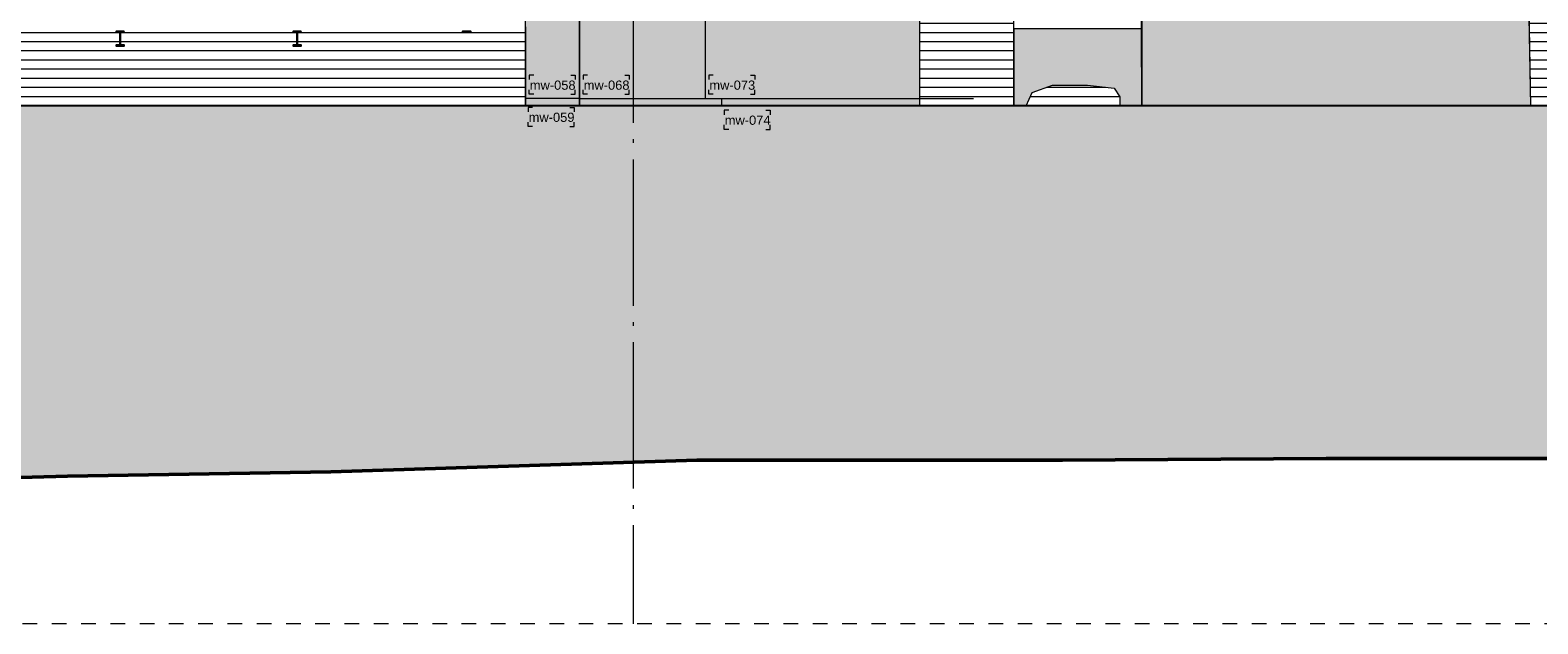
# Model space of a CAD drawing. Extents: x -294884 to 286267, y 0 to 1429765.
# Tile 92 of 178: x 6851 to 17155, y 548145 to 552203. Entities that reach past the tile are written whole.
import ezdxf

# ---------------------------------------------------------------- set-up
doc = ezdxf.new("R2010")
doc.units = 0
doc.header["$MEASUREMENT"] = 0
doc.linetypes.add('DASHDOT', pattern=[1250, 1000, -112.5, 25, -112.5])
doc.linetypes.add('DASHED', pattern=[200, 100, -100])
for name, color, linetype in [('A-0020-KADER', 8, 'Continuous'), ('A-0030-STRAMIEN', 1, 'Continuous'), ('A-0250-PROFIEL', 1, 'Continuous'), ('A-0306--', 1, 'Continuous'), ('A-0307-TEKST', 7, 'Continuous')]:
    doc.layers.add(name, color=color, linetype=linetype)
pattern_1 = [(180, (0, 0), (-8e-15, -62.5), [])]
pattern_2 = [(0, (0, 0), (0, 62.5), [])]

# ---------------------------------------------------------------- blocks, each defined once
blk = doc.blocks.new('M-NIEUW_143')
at = {"linetype": 'Continuous', "lineweight": 5}
for color, points in [(8, [(101011.2, -6571.6), (98686.1, -6571.6), (98686.1, -4056.6), (99666.8, -4056.6), (99666.8, -3178.5), (99026.8, -3178.5), (98686.1, -3178.5), (98686.1, -2561.9), (101006.3, -2561.9), (101011.3, -3006.7), (100911.3, -3006.7), (100911.3, -3178.5), (101011.2, -3178.5)]), (8, [(98317.6, -6571.6), (98317.6, -3488.5), (98686.1, -3488.5), (98686.1, -6571.6)]), (254, [(105186.6, -6571.6), (102529.6, -6571.6), (102526.2, -4516.7), (102528.6, -3586.7), (102607.5, -3583.8), (105133.3, -3584.9), (105133.3, -3784.9)]), (254, [(102529.6, -6571.6), (102380, -6571.6), (102380, -6510), (102340, -6450), (102160, -6430), (101920, -6430), (101780, -6480), (101740, -6571.6), (101656.2, -6571.6), (101656.2, -6045.2), (102528.4, -6045.2)]), (111, [(59581.7, -6571.6), (116581.7, -6571.6), (116581.7, -8963.5), (113089.5, -8971.6), (111288.3, -8971.6), (110589.8, -8971.6), (108788.6, -8971.6), (106288.8, -8981.6), (103789, -8981.6), (101987.8, -8991.6), (99488.1, -8991.6), (96988.3, -9071.6), (95187.1, -9101.6), (92687.3, -9171.6), (90187.6, -9201.6), (88386.4, -9191.6), (85886.6, -9141.6), (83386.8, -9111.6), (81585.7, -9091.6), (79085.9, -9061.6), (76586.1, -9031.6), (74086.3, -8971.6), (72285.2, -8761.6), (69785.4, -8581.6), (67834.7, -8581.6), (65564.7, -8840.2), (63484.7, -8581.6), (60714.7, -8840.2), (59581.7, -8679.3)])]:
    blk.add_hatch(color=color, dxfattribs=at).paths.add_polyline_path(points, flags=0)
h = blk.add_hatch(dxfattribs=at)
h.set_pattern_fill('@AVMWH2', color=251, style=0, pattern_type=0)
h.set_pattern_definition(pattern_1)
h.paths.add_polyline_path([(101011.2, -6571.6), (101011.2, -3178.5), (100911.3, -3178.5), (100911.3, -3006.7), (101011.3, -3006.7), (101011.3, -2751.6), (101655.2, -2751.6), (101655.3, -2966.7), (101756.2, -2966.7), (101756.2, -3206.7), (101656.2, -3206.7), (101656.2, -6571.6)], flags=0)
h = blk.add_hatch(dxfattribs=at)
h.set_pattern_fill('@AVMWH2', color=251, style=0, pattern_type=0)
h.set_pattern_definition(pattern_2)
h.paths.add_polyline_path([(105132.6, -3355.4), (105465.5, -3344.7), (105528.5, -6573), (105186.6, -6571.6)], flags=0)
h = blk.add_hatch(dxfattribs=at)
h.set_pattern_fill('@AVMWH2', color=251, style=0, pattern_type=0)
h.set_pattern_definition(pattern_1)
h.paths.add_polyline_path([(98317.6, -6571.6), (85354.8, -6571.6), (84850, -6571.6), (84850, -6436.7), (84850, -6031.6), (98317.6, -6031.6)], flags=0)
h = blk.add_hatch(dxfattribs=at)
h.set_pattern_fill('@AVMWH2', color=251, style=0, pattern_type=0)
h.set_pattern_definition(pattern_2)
h.paths.add_polyline_path([(101740, -6571.6), (102380, -6571.6), (102380, -6510), (102340, -6450), (102160, -6430), (101920, -6430), (101780, -6480)], flags=0)
at = {"color": 7, "linetype": 'DASHED', "lineweight": 0}
blk.add_lwpolyline([(59581.7, -10111), (59581.7, 589), (116581.7, 589), (116581.7, -10111)], close=True, dxfattribs=at)
at = {"color": 8, "linetype": 'Continuous', "lineweight": 13}
for points in [[(101011.2, -6571.6), (98686.1, -6571.6), (98686.1, -4056.6), (99666.8, -4056.6), (99666.8, -3178.5), (99026.8, -3178.5), (98686.1, -3178.5), (98686.1, -2561.9), (101006.3, -2561.9), (101011.3, -3006.7), (100911.3, -3006.7), (100911.3, -3178.5), (101011.2, -3178.5)], [(98317.6, -6571.6), (98317.6, -3488.5), (98686.1, -3488.5), (98686.1, -6571.6)]]:
    blk.add_lwpolyline(points, close=True, dxfattribs=at)
at = {"color": 7, "linetype": 'Continuous', "lineweight": 18}
for points in [[(101656.2, -6571.6), (101656.2, -3206.7), (101756.2, -3206.7), (101756.2, -2966.7), (101655.3, -2966.7), (101655.2, -2751.6), (101011.3, -2751.6), (101011.3, -3006.7), (100911.3, -3006.7), (100911.3, -3178.5), (101011.2, -3178.5), (101011.2, -6571.6)], [(98686.1, -2831.5), (98686.1, -6571.6)], [(105132.6, -3355.4), (105186.6, -6571.6)], [(102527.9, -3544.9), (102529.6, -6571.6)], [(99054.6, -4056.6), (99054.6, -6571.6)]]:
    blk.add_lwpolyline(points, dxfattribs=at)
at = {"color": 254, "linetype": 'Continuous', "lineweight": 13}
for points in [[(105186.6, -6571.6), (102529.6, -6571.6), (102526.2, -4516.7), (102528.6, -3586.7), (102607.5, -3583.8), (105133.3, -3584.9), (105133.3, -3784.9)], [(102528.4, -6045.2), (101656.2, -6045.2), (101656.2, -6571.6), (101740, -6571.6), (101780, -6480), (101920, -6430), (102160, -6430), (102340, -6450), (102380, -6510), (102380, -6571.6), (102529.6, -6571.6)]]:
    blk.add_lwpolyline(points, close=True, dxfattribs=at)
at = {"color": 8, "linetype": 'Continuous', "lineweight": 5}
for points in [[(99545, -5934.7), (99545, -6521.6)], [(98686.1, -6521.6), (101011.2, -6521.6)], [(99054.6, -6521.6), (101379.7, -6521.6)], [(99658.5, -6521.6), (99658.5, -6571.6)]]:
    blk.add_lwpolyline(points, dxfattribs=at)
at = {"color": 5, "linetype": 'Continuous', "lineweight": 25}
blk.add_lwpolyline([(97888.6, -6067.3), (97943.6, -6067.3), (97943.6, -6061.6), (97888.6, -6061.6)], close=True, dxfattribs=at)
at = {"color": 1, "linetype": 'Continuous', "lineweight": 13}
for points in [[(98317.6, -6031.6), (98317.6, -6571.6)], [(101740, -6571.6), (101780, -6480), (101920, -6430), (102160, -6430), (102340, -6450), (102380, -6510), (102380, -6571.6)], [(98686.1, -6521.6), (98317.6, -6521.6)]]:
    blk.add_lwpolyline(points, dxfattribs=at)
at = {"color": 111, "linetype": 'Continuous', "lineweight": 13}
for points in [[(59581.7, -6571.6), (116581.7, -6571.6)], [(116581.7, -8963.5), (113089.5, -8971.6), (111288.3, -8971.6), (110589.8, -8971.6), (108788.6, -8971.6), (106288.8, -8981.6), (103789, -8981.6), (101987.8, -8991.6), (99488.1, -8991.6), (96988.3, -9071.6), (95187.1, -9101.6), (92687.3, -9171.6), (90187.6, -9201.6), (88386.4, -9191.6), (85886.6, -9141.6), (83386.8, -9111.6)]]:
    blk.add_lwpolyline(points, dxfattribs=at)
at = {"color": 5, "linetype": 'Continuous', "lineweight": 25}
for points in [[(116581.7, -6571.6), (59581.7, -6571.6)], [(116581.7, -6571.6), (60123.1, -6571.6)]]:
    blk.add_lwpolyline(points, dxfattribs=at)
at = {"layer": 'A-0020-KADER', "color": 92, "linetype": 'Continuous', "lineweight": 50}
blk.add_lwpolyline([(83386.8, -9111.6), (85886.6, -9141.6), (88386.4, -9191.6), (90187.6, -9201.6), (92687.3, -9171.6), (95187.1, -9101.6), (96988.3, -9071.6), (99488.1, -8991.6), (101987.8, -8991.6), (103789, -8981.6), (106288.8, -8981.6), (108788.6, -8971.6), (110589.8, -8971.6), (111288.3, -8971.6), (113089.5, -8971.6), (116581.7, -8963.5)], dxfattribs=at)
at = {"layer": 'A-0030-STRAMIEN', "color": 1, "linetype": 'DASHDOT', "lineweight": 13}
blk.add_lwpolyline([(99054.7, -686.9), (99054.7, -10111)], dxfattribs=at)
at = {"layer": 'A-0306--', "color": 1, "linetype": 'Continuous', "lineweight": 13}
for points in [[(98374.3, -6361.6), (98344.3, -6361.6), (98344.3, -6391.6)], [(98627.6, -6361.6), (98657.6, -6361.6), (98657.6, -6391.6)], [(98742.8, -6361.6), (98712.8, -6361.6), (98712.8, -6391.6)], [(98996.1, -6361.6), (99026.1, -6361.6), (99026.1, -6391.6)], [(99601.6, -6361.6), (99571.6, -6361.6), (99571.6, -6391.6)], [(99855, -6361.6), (99885, -6361.6), (99885, -6391.6)], [(98374.3, -6491.6), (98344.3, -6491.6), (98344.3, -6461.6)], [(98627.6, -6491.6), (98657.6, -6491.6), (98657.6, -6461.6)], [(98742.8, -6491.6), (98712.8, -6491.6), (98712.8, -6461.6)], [(98996.1, -6491.6), (99026.1, -6491.6), (99026.1, -6461.6)], [(99601.6, -6491.6), (99571.6, -6491.6), (99571.6, -6461.6)], [(99855, -6491.6), (99885, -6491.6), (99885, -6461.6)], [(98366.7, -6581.3), (98336.7, -6581.3), (98336.7, -6611.3)], [(98620, -6581.3), (98650, -6581.3), (98650, -6611.3)], [(98366.7, -6711.3), (98336.7, -6711.3), (98336.7, -6681.3)], [(98620, -6711.3), (98650, -6711.3), (98650, -6681.3)], [(99706.7, -6601.3), (99676.7, -6601.3), (99676.7, -6631.3)], [(99960, -6601.3), (99990, -6601.3), (99990, -6631.3)], [(99706.7, -6731.3), (99676.7, -6731.3), (99676.7, -6701.3)], [(99960, -6731.3), (99990, -6731.3), (99990, -6701.3)]]:
    blk.add_lwpolyline(points, dxfattribs=at)
at = {"layer": 'A-0307-TEKST', "color": 7, "linetype": 'Continuous', "char_height": 63, "attachment_point": 7, "line_spacing_factor": 1.333333}
for s, insert in [('{\\fArial|b0|i0|c12|p0;mw-058}', (98347.4, -6461.6)), ('{\\fArial|b0|i0|c12|p0;mw-068}', (98715.9, -6461.6)), ('{\\fArial|b0|i0|c12|p0;mw-073}', (99574.8, -6461.6)), ('{\\fArial|b0|i0|c12|p0;mw-059}', (98339.8, -6681.3)), ('{\\fArial|b0|i0|c12|p0;mw-074}', (99679.8, -6701.3))]:
    blk.add_mtext(s, dxfattribs=dict(at, insert=insert))
at = {"linetype": 'Continuous'}
for points in [[(95574.8, -6067.3), (95556.3, -6067.3), (95552.8, -6068.3), (95550.3, -6070.8), (95549.3, -6074.3), (95549.3, -6148.9), (95550.3, -6152.4), (95552.8, -6155), (95556.3, -6155.9), (95574.8, -6155.9), (95574.8, -6161.6), (95519.8, -6161.6), (95519.8, -6155.9), (95538.2, -6155.9), (95541.7, -6155), (95544.3, -6152.4), (95545.2, -6148.9), (95545.2, -6074.3), (95544.3, -6070.8), (95541.7, -6068.3), (95538.2, -6067.3), (95519.8, -6067.3), (95519.8, -6061.6), (95574.8, -6061.6)], [(96784.8, -6067.3), (96766.3, -6067.3), (96762.8, -6068.3), (96760.3, -6070.8), (96759.3, -6074.3), (96759.3, -6148.9), (96760.3, -6152.4), (96762.8, -6155), (96766.3, -6155.9), (96784.8, -6155.9), (96784.8, -6161.6), (96729.8, -6161.6), (96729.8, -6155.9), (96748.2, -6155.9), (96751.7, -6155), (96754.3, -6152.4), (96755.2, -6148.9), (96755.2, -6074.3), (96754.3, -6070.8), (96751.7, -6068.3), (96748.2, -6067.3), (96729.8, -6067.3), (96729.8, -6061.6), (96784.8, -6061.6)]]:
    blk.add_wipeout(points, dxfattribs=at).dxf.layer = 'A-0250-PROFIEL'
at = {"layer": 'A-0250-PROFIEL', "color": 5, "linetype": 'Continuous', "lineweight": 25}
for points in [[(95574.8, -6061.6), (95519.8, -6061.6), (95519.8, -6067.3), (95538.2, -6067.3), (95541.7, -6068.3), (95544.3, -6070.8), (95545.2, -6074.3), (95545.2, -6148.9), (95544.3, -6152.4), (95541.7, -6155), (95538.2, -6155.9), (95519.8, -6155.9), (95519.8, -6161.6), (95574.8, -6161.6), (95574.8, -6155.9), (95556.3, -6155.9), (95552.8, -6155), (95550.3, -6152.4), (95549.3, -6148.9), (95549.3, -6074.3), (95550.3, -6070.8), (95552.8, -6068.3), (95556.3, -6067.3), (95574.8, -6067.3)], [(96784.8, -6061.6), (96729.8, -6061.6), (96729.8, -6067.3), (96748.2, -6067.3), (96751.7, -6068.3), (96754.3, -6070.8), (96755.2, -6074.3), (96755.2, -6148.9), (96754.3, -6152.4), (96751.7, -6155), (96748.2, -6155.9), (96729.8, -6155.9), (96729.8, -6161.6), (96784.8, -6161.6), (96784.8, -6155.9), (96766.3, -6155.9), (96762.8, -6155), (96760.3, -6152.4), (96759.3, -6148.9), (96759.3, -6074.3), (96760.3, -6070.8), (96762.8, -6068.3), (96766.3, -6067.3), (96784.8, -6067.3)]]:
    blk.add_lwpolyline(points, close=True, dxfattribs=at)

msp = doc.modelspace()

# ---------------------------------------------------------------- block references
msp.add_blockref('M-NIEUW_143', (-88082, 558256))

doc.saveas('drawing.dxf')
